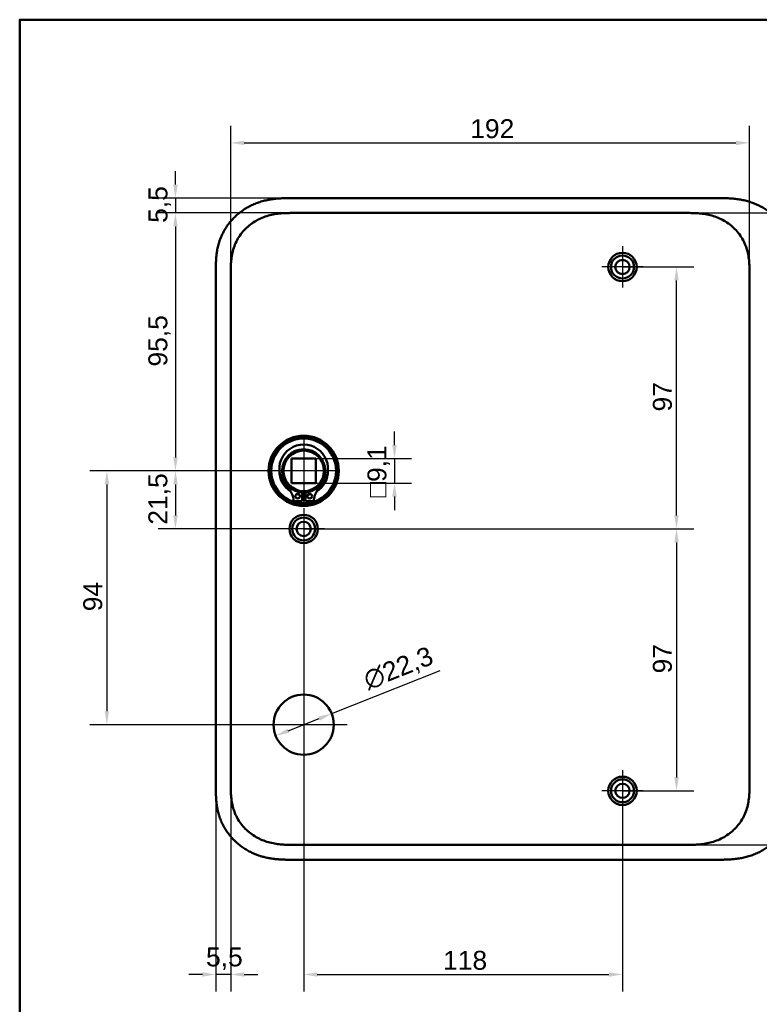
# Model space of a CAD drawing. Header units: millimetres. Extents: x 20 to 833, y 20 to 574.
# Tile 10 of 27: x 20 to 294, y 209 to 574. Entities that reach past the tile are written whole.
import ezdxf

# ---------------------------------------------------------------- set-up
doc = ezdxf.new("R2010")
doc.units = ezdxf.units.MM
doc.header["$LTSCALE"] = 2
for name, color, linetype, lineweight in [('Bemaßungen(DIN)', 7, 'Continuous', 25), ('Mittelpunktmarkierung(DIN)', 7, 'Continuous', 25), ('Sichtbare Kanten(DIN)', 7, 'Continuous', 50), ('Skizziergeometrie(DIN)', 7, 'Continuous', 50)]:
    doc.layers.add(name, color=color, linetype=linetype, lineweight=lineweight)
doc.styles.add('STANDARD-DIN~0', font='arial.ttf')
doc.dimstyles.new('CAD-LAN', dxfattribs={"dimscale": 2, "dimtxt": 3.5, "dimasz": 2.5, "dimexe": 3.175, "dimexo": 0, "dimgap": 0.8, "dimtad": 1, "dimrnd": 1e-08, "dimtxsty": 'STANDARD-DIN~0', "dimcen": 0.09, "dimdle": 10, "dimclrd": 250, "dimclre": 250, "dimclrt": 250, "dimadec": 0, "dimazin": 2, "dimtfac": 1, "dimtmove": 0, "dimatfit": 3, "dimfxl": 1, "dimtolj": 1, "dimtzin": 0, "dimlwd": 25, "dimlwe": 25, "dimarcsym": 0})

# ---------------------------------------------------------------- blocks, each defined once
blk = doc.blocks.new('Ränder Standardrahmen')
at = {"layer": 'Skizziergeometrie(DIN)', "flags": 128}
blk.add_lwpolyline([(10, 10), (10, 287), (410, 287), (410, 10), (10, 10)], dxfattribs=at)
blk = doc.blocks.new('*D8')
at = {"layer": 'Bemaßungen(DIN)', "color": 250, "linetype": 'Continuous', "lineweight": 25, "true_color": 0x3f3f3f, "transparency": 16777216}
for p, q in [((121.65, 502.42), (71.3, 502.42)), ((77.65, 497.42), (77.65, 411.92)), ((125.11, 406.92), (71.3, 406.92))]:
    blk.add_line(p, q, dxfattribs=at)
at = {"layer": 'Bemaßungen(DIN)', "color": 250, "linetype": 'Continuous', "true_color": 0x3f3f3f, "transparency": 16777216}
for points in [[(76.81, 497.42), (78.48, 497.42), (77.65, 502.42)], [(76.81, 411.92), (78.48, 411.92), (77.65, 406.92)]]:
    blk.add_solid(points, dxfattribs=at)
at = {"layer": 'Defpoints', "color": 0, "linetype": 'Continuous', "transparency": 16777216}
for p in [(121.65, 502.42), (77.65, 406.92), (125.11, 406.92)]:
    blk.add_point(p, dxfattribs=at)
at = {"layer": 'Bemaßungen(DIN)', "color": 250, "linetype": 'Continuous', "lineweight": 25, "true_color": 0x3f3f3f, "transparency": 16777216, "insert": (67.63, 445.55), "char_height": 7, "attachment_point": 1, "rotation": 90, "style": 'STANDARD-DIN~0'}
blk.add_mtext('\\A1;95,5', dxfattribs=at)
blk = doc.blocks.new('*D9')
at = {"layer": 'Bemaßungen(DIN)', "color": 250, "linetype": 'Continuous', "lineweight": 25, "true_color": 0x3f3f3f, "transparency": 16777216}
for p, q in [((125.11, 406.92), (71.3, 406.92)), ((77.65, 401.92), (77.65, 390.42)), ((125.11, 385.42), (71.3, 385.42))]:
    blk.add_line(p, q, dxfattribs=at)
at = {"layer": 'Bemaßungen(DIN)', "color": 250, "linetype": 'Continuous', "true_color": 0x3f3f3f, "transparency": 16777216}
for points in [[(76.81, 401.92), (78.48, 401.92), (77.65, 406.92)], [(76.81, 390.42), (78.48, 390.42), (77.65, 385.42)]]:
    blk.add_solid(points, dxfattribs=at)
at = {"layer": 'Defpoints', "color": 0, "linetype": 'Continuous', "transparency": 16777216}
for p in [(125.11, 406.92), (77.65, 385.42), (125.11, 385.42)]:
    blk.add_point(p, dxfattribs=at)
at = {"layer": 'Bemaßungen(DIN)', "color": 250, "linetype": 'Continuous', "lineweight": 25, "true_color": 0x3f3f3f, "transparency": 16777216, "insert": (67.63, 386.99), "char_height": 7, "attachment_point": 1, "rotation": 90, "style": 'STANDARD-DIN~0'}
blk.add_mtext('\\A1;21,5', dxfattribs=at)
blk = doc.blocks.new('*D10')
at = {"layer": 'Bemaßungen(DIN)', "color": 250, "linetype": 'Continuous', "lineweight": 25, "true_color": 0x3f3f3f, "transparency": 16777216}
for p, q in [((125.11, 406.92), (45.92, 406.92)), ((52.27, 401.92), (52.27, 317.92)), ((125.11, 312.92), (45.92, 312.92))]:
    blk.add_line(p, q, dxfattribs=at)
at = {"layer": 'Bemaßungen(DIN)', "color": 250, "linetype": 'Continuous', "true_color": 0x3f3f3f, "transparency": 16777216}
for points in [[(51.44, 401.92), (53.11, 401.92), (52.27, 406.92)], [(51.44, 317.92), (53.11, 317.92), (52.27, 312.92)]]:
    blk.add_solid(points, dxfattribs=at)
at = {"layer": 'Defpoints', "color": 0, "linetype": 'Continuous', "transparency": 16777216}
for p in [(125.11, 406.92), (52.27, 312.92), (125.11, 312.92)]:
    blk.add_point(p, dxfattribs=at)
at = {"layer": 'Bemaßungen(DIN)', "color": 250, "linetype": 'Continuous', "lineweight": 25, "true_color": 0x3f3f3f, "transparency": 16777216, "insert": (43.53, 354.92), "char_height": 7, "attachment_point": 1, "rotation": 90, "style": 'STANDARD-DIN~0'}
blk.add_mtext('\\A1;94', dxfattribs=at)
blk = doc.blocks.new('*D11')
at = {"layer": 'Bemaßungen(DIN)', "color": 250, "linetype": 'Continuous', "lineweight": 25, "true_color": 0x3f3f3f, "transparency": 16777216}
for p, q in [((243.11, 482.42), (269.46, 482.42)), ((263.11, 390.42), (263.11, 477.42)), ((125.11, 385.42), (269.46, 385.42))]:
    blk.add_line(p, q, dxfattribs=at)
at = {"layer": 'Bemaßungen(DIN)', "color": 250, "linetype": 'Continuous', "true_color": 0x3f3f3f, "transparency": 16777216}
for points in [[(262.27, 477.42), (263.94, 477.42), (263.11, 482.42)], [(262.27, 390.42), (263.94, 390.42), (263.11, 385.42)]]:
    blk.add_solid(points, dxfattribs=at)
at = {"layer": 'Defpoints', "color": 0, "linetype": 'Continuous', "transparency": 16777216}
for p in [(243.11, 482.42), (263.11, 482.42), (125.11, 385.42)]:
    blk.add_point(p, dxfattribs=at)
at = {"layer": 'Bemaßungen(DIN)', "color": 250, "linetype": 'Continuous', "lineweight": 25, "true_color": 0x3f3f3f, "transparency": 16777216, "insert": (254.36, 428.91), "char_height": 7, "attachment_point": 1, "rotation": 90, "style": 'STANDARD-DIN~0'}
blk.add_mtext('\\A1;97', dxfattribs=at)
blk = doc.blocks.new('*D12')
at = {"layer": 'Bemaßungen(DIN)', "color": 250, "linetype": 'Continuous', "lineweight": 25, "true_color": 0x3f3f3f, "transparency": 16777216}
for p, q in [((125.11, 385.42), (269.46, 385.42)), ((263.11, 380.42), (263.11, 293.42)), ((243.11, 288.42), (269.46, 288.42))]:
    blk.add_line(p, q, dxfattribs=at)
at = {"layer": 'Bemaßungen(DIN)', "color": 250, "linetype": 'Continuous', "true_color": 0x3f3f3f, "transparency": 16777216}
for points in [[(262.27, 380.42), (263.94, 380.42), (263.11, 385.42)], [(262.27, 293.42), (263.94, 293.42), (263.11, 288.42)]]:
    blk.add_solid(points, dxfattribs=at)
at = {"layer": 'Defpoints', "color": 0, "linetype": 'Continuous', "transparency": 16777216}
for p in [(125.11, 385.42), (243.11, 288.42), (263.11, 288.42)]:
    blk.add_point(p, dxfattribs=at)
at = {"layer": 'Bemaßungen(DIN)', "color": 250, "linetype": 'Continuous', "lineweight": 25, "true_color": 0x3f3f3f, "transparency": 16777216, "insert": (254.36, 331.91), "char_height": 7, "attachment_point": 1, "rotation": 90, "style": 'STANDARD-DIN~0'}
blk.add_mtext('\\A1;97', dxfattribs=at)
blk = doc.blocks.new('*D13')
at = {"layer": 'Bemaßungen(DIN)', "color": 250, "linetype": 'Continuous', "lineweight": 25, "true_color": 0x3f3f3f, "transparency": 16777216}
for p, q in [((125.11, 377.77), (125.11, 214.07)), ((243.11, 280.77), (243.11, 214.07)), ((130.11, 220.42), (238.11, 220.42))]:
    blk.add_line(p, q, dxfattribs=at)
at = {"layer": 'Bemaßungen(DIN)', "color": 250, "linetype": 'Continuous', "true_color": 0x3f3f3f, "transparency": 16777216}
for points in [[(130.11, 221.25), (130.11, 219.59), (125.11, 220.42)], [(238.11, 221.25), (238.11, 219.59), (243.11, 220.42)]]:
    blk.add_solid(points, dxfattribs=at)
at = {"layer": 'Defpoints', "color": 0, "linetype": 'Continuous', "transparency": 16777216}
for p in [(125.11, 377.77), (243.11, 280.77), (243.11, 220.42)]:
    blk.add_point(p, dxfattribs=at)
at = {"layer": 'Bemaßungen(DIN)', "color": 250, "linetype": 'Continuous', "lineweight": 25, "true_color": 0x3f3f3f, "transparency": 16777216, "insert": (176.7, 229.17), "char_height": 7, "attachment_point": 1, "style": 'STANDARD-DIN~0'}
blk.add_mtext('\\A1;118', dxfattribs=at)
blk = doc.blocks.new('*D14')
at = {"layer": 'Bemaßungen(DIN)', "color": 250, "linetype": 'Continuous', "lineweight": 25, "true_color": 0x3f3f3f, "transparency": 16777216}
for p, q in [((92.61, 289.7), (92.61, 214.07)), ((98.11, 290.7), (98.11, 214.07)), ((87.61, 220.42), (82.61, 220.42)), ((98.11, 220.42), (92.61, 220.42)), ((103.11, 220.42), (108.11, 220.42))]:
    blk.add_line(p, q, dxfattribs=at)
at = {"layer": 'Bemaßungen(DIN)', "color": 250, "linetype": 'Continuous', "true_color": 0x3f3f3f, "transparency": 16777216}
for points in [[(87.61, 221.25), (87.61, 219.59), (92.61, 220.42)], [(103.11, 221.25), (103.11, 219.59), (98.11, 220.42)]]:
    blk.add_solid(points, dxfattribs=at)
at = {"layer": 'Defpoints', "color": 0, "linetype": 'Continuous', "transparency": 16777216}
for p in [(92.61, 289.7), (98.11, 290.7), (92.61, 220.42)]:
    blk.add_point(p, dxfattribs=at)
at = {"layer": 'Bemaßungen(DIN)', "color": 250, "linetype": 'Continuous', "lineweight": 25, "true_color": 0x3f3f3f, "transparency": 16777216, "insert": (88.96, 230.41), "char_height": 7, "attachment_point": 1, "style": 'STANDARD-DIN~0'}
blk.add_mtext('\\A1;5,5', dxfattribs=at)
blk = doc.blocks.new('*D15')
at = {"layer": 'Bemaßungen(DIN)', "color": 250, "linetype": 'Continuous', "lineweight": 25, "true_color": 0x3f3f3f, "transparency": 16777216}
for p, q in [((135.47, 317.03), (175.66, 332.97)), ((119.39, 310.65), (130.83, 315.19))]:
    blk.add_line(p, q, dxfattribs=at)
at = {"layer": 'Bemaßungen(DIN)', "color": 250, "linetype": 'Continuous', "true_color": 0x3f3f3f, "transparency": 16777216}
for points in [[(130.52, 315.96), (131.13, 314.41), (135.47, 317.03)], [(119.08, 311.43), (119.7, 309.88), (114.74, 308.81)]]:
    blk.add_solid(points, dxfattribs=at)
at = {"layer": 'Defpoints', "color": 0, "linetype": 'Continuous', "transparency": 16777216}
for p in [(135.47, 317.03), (114.74, 308.81)]:
    blk.add_point(p, dxfattribs=at)
at = {"layer": 'Bemaßungen(DIN)', "color": 250, "linetype": 'Continuous', "lineweight": 25, "true_color": 0x3f3f3f, "transparency": 16777216, "insert": (146.41, 332.39), "char_height": 7, "attachment_point": 1, "rotation": 21.6313, "style": 'STANDARD-DIN~0'}
blk.add_mtext('\\A1;∅22,3', dxfattribs=at)
blk = doc.blocks.new('*D16')
at = {"layer": 'Bemaßungen(DIN)', "color": 250, "linetype": 'Continuous', "lineweight": 25, "true_color": 0x3f3f3f, "transparency": 16777216}
for p, q in [((158.72, 416.47), (158.72, 421.47)), ((129.66, 411.47), (165.07, 411.47)), ((158.72, 411.47), (158.72, 402.37)), ((129.66, 402.37), (165.07, 402.37)), ((158.72, 397.37), (158.72, 392.37))]:
    blk.add_line(p, q, dxfattribs=at)
at = {"layer": 'Bemaßungen(DIN)', "color": 250, "linetype": 'Continuous', "true_color": 0x3f3f3f, "transparency": 16777216}
for points in [[(157.89, 416.47), (159.56, 416.47), (158.72, 411.47)], [(157.89, 397.37), (159.56, 397.37), (158.72, 402.37)]]:
    blk.add_solid(points, dxfattribs=at)
at = {"layer": 'Defpoints', "color": 0, "linetype": 'Continuous', "transparency": 16777216}
for p in [(129.66, 411.47), (129.66, 402.37), (158.72, 402.37)]:
    blk.add_point(p, dxfattribs=at)
at = {"layer": 'Bemaßungen(DIN)', "color": 250, "linetype": 'Continuous', "lineweight": 25, "true_color": 0x3f3f3f, "transparency": 16777216, "insert": (148.71, 397.15), "char_height": 7, "attachment_point": 1, "rotation": 90, "style": 'STANDARD-DIN~0'}
blk.add_mtext('\\A1;\\fAIGDT|b0|i0;\\H7.0000;o\\fArial|b0|i0;\\H7.0000;9,1', dxfattribs=at)
blk = doc.blocks.new('*D17')
at = {"layer": 'Bemaßungen(DIN)', "color": 250, "linetype": 'Continuous', "lineweight": 25, "true_color": 0x3f3f3f, "transparency": 16777216}
for p, q in [((98.11, 480.14), (98.11, 534.73)), ((290.11, 480.14), (290.11, 534.73)), ((103.11, 528.38), (285.11, 528.38))]:
    blk.add_line(p, q, dxfattribs=at)
at = {"layer": 'Bemaßungen(DIN)', "color": 250, "linetype": 'Continuous', "true_color": 0x3f3f3f, "transparency": 16777216}
for points in [[(103.11, 529.21), (103.11, 527.54), (98.11, 528.38)], [(285.11, 529.21), (285.11, 527.54), (290.11, 528.38)]]:
    blk.add_solid(points, dxfattribs=at)
at = {"layer": 'Defpoints', "color": 0, "linetype": 'Continuous', "transparency": 16777216}
for p in [(290.11, 528.38), (98.11, 480.14), (290.11, 480.14)]:
    blk.add_point(p, dxfattribs=at)
at = {"layer": 'Bemaßungen(DIN)', "color": 250, "linetype": 'Continuous', "lineweight": 25, "true_color": 0x3f3f3f, "transparency": 16777216, "insert": (186.74, 537.13), "char_height": 7, "attachment_point": 1, "style": 'STANDARD-DIN~0'}
blk.add_mtext('\\A1;192', dxfattribs=at)
blk = doc.blocks.new('*D18')
at = {"layer": 'Bemaßungen(DIN)', "color": 250, "linetype": 'Continuous', "lineweight": 25, "true_color": 0x3f3f3f, "transparency": 16777216}
for p, q in [((266.57, 502.42), (346.59, 502.42)), ((340.24, 497.42), (340.24, 273.42)), ((266.57, 268.42), (346.59, 268.42))]:
    blk.add_line(p, q, dxfattribs=at)
at = {"layer": 'Bemaßungen(DIN)', "color": 250, "linetype": 'Continuous', "true_color": 0x3f3f3f, "transparency": 16777216}
for points in [[(339.41, 497.42), (341.07, 497.42), (340.24, 502.42)], [(339.41, 273.42), (341.07, 273.42), (340.24, 268.42)]]:
    blk.add_solid(points, dxfattribs=at)
at = {"layer": 'Defpoints', "color": 0, "linetype": 'Continuous', "transparency": 16777216}
for p in [(266.57, 502.42), (266.57, 268.42), (340.24, 268.42)]:
    blk.add_point(p, dxfattribs=at)
at = {"layer": 'Bemaßungen(DIN)', "color": 250, "linetype": 'Continuous', "lineweight": 25, "true_color": 0x3f3f3f, "transparency": 16777216, "insert": (331.49, 377.64), "char_height": 7, "attachment_point": 1, "rotation": 90, "style": 'STANDARD-DIN~0'}
blk.add_mtext('\\A1;234', dxfattribs=at)
blk = doc.blocks.new('*D24')
at = {"layer": 'Bemaßungen(DIN)', "color": 250, "linetype": 'Continuous', "lineweight": 25, "true_color": 0x3f3f3f, "transparency": 16777216}
for p, q in [((77.65, 512.92), (77.65, 517.92)), ((120.65, 507.92), (71.3, 507.92)), ((77.65, 507.92), (77.65, 502.42)), ((121.65, 502.42), (71.3, 502.42)), ((77.65, 497.42), (77.65, 492.42))]:
    blk.add_line(p, q, dxfattribs=at)
at = {"layer": 'Bemaßungen(DIN)', "color": 250, "linetype": 'Continuous', "true_color": 0x3f3f3f, "transparency": 16777216}
for points in [[(76.81, 512.92), (78.48, 512.92), (77.65, 507.92)], [(76.81, 497.42), (78.48, 497.42), (77.65, 502.42)]]:
    blk.add_solid(points, dxfattribs=at)
at = {"layer": 'Defpoints', "color": 0, "linetype": 'Continuous', "transparency": 16777216}
for p in [(120.65, 507.92), (77.65, 502.42), (121.65, 502.42)]:
    blk.add_point(p, dxfattribs=at)
at = {"layer": 'Bemaßungen(DIN)', "color": 250, "linetype": 'Continuous', "lineweight": 25, "true_color": 0x3f3f3f, "transparency": 16777216, "insert": (67.66, 498.77), "char_height": 7, "attachment_point": 1, "rotation": 90, "style": 'STANDARD-DIN~0'}
blk.add_mtext('\\A1;5,5', dxfattribs=at)

msp = doc.modelspace()

# ---------------------------------------------------------------- linework, layer by layer
at = {"layer": 'Mittelpunktmarkierung(DIN)', "linetype": 'Continuous'}
for p, q in [((243.1082, 490.0704), (243.1082, 474.7704)), ((250.7582, 482.4204), (235.4582, 482.4204)), ((125.1082, 419.4204), (125.1082, 394.4204)), ((137.6082, 406.9204), (112.6082, 406.9204)), ((125.1082, 393.0704), (125.1082, 377.7704)), ((132.7582, 385.4204), (117.4582, 385.4204)), ((125.1082, 329.0704), (125.1082, 296.7704)), ((141.2582, 312.9204), (108.9582, 312.9204)), ((243.1082, 296.0704), (243.1082, 280.7704)), ((250.7582, 288.4204), (235.4582, 288.4204))]:
    msp.add_line(p, q, dxfattribs=at)
at = {"layer": 'Sichtbare Kanten(DIN)'}
for p, q in [((279.5695, 507.9204), (120.6469, 507.9204)), ((121.6466, 502.4204), (121.6465, 502.4204)), ((121.6466, 502.4204), (266.5698, 502.4204)), ((266.5699, 502.4204), (266.5698, 502.4204)), ((92.6082, 481.136), (92.6082, 289.7048)), ((120.5582, 402.3704), (120.5582, 411.4704)), ((120.5582, 411.4704), (129.6582, 411.4704)), ((129.6582, 411.4704), (129.6582, 402.3704)), ((120.5582, 402.3704), (129.6582, 402.3704)), ((124.4916, 398.9442), (124.4916, 395.6956)), ((125.7249, 395.6956), (125.7249, 398.9442)), ((124.4916, 395.6956), (121.4316, 395.6956)), ((128.7849, 395.6956), (125.7249, 395.6956)), ((121.6464, 268.4204), (266.5697, 268.4204)), ((266.5697, 268.4204), (266.5698, 268.4204)), ((120.6469, 262.9204), (279.5695, 262.9204))]:
    msp.add_line(p, q, dxfattribs=at)
for centre, radius in [((243.1082, 482.4204), 5.25), ((243.1082, 482.4204), 4.25), ((243.1082, 482.4204), 2.65), ((125.1082, 406.9204), 13), ((125.1082, 406.9204), 12.5), ((125.1082, 406.9204), 12), ((125.1082, 406.9204), 8), ((125.1082, 406.9204), 7.5), ((122.8766, 397.5456), 0.85), ((127.3399, 397.5456), 0.85), ((125.1082, 385.4204), 5.25), ((125.1082, 385.4204), 4.25), ((125.1082, 385.4204), 2.65), ((125.1082, 312.9204), 11.15), ((243.1082, 288.4204), 5.25), ((243.1082, 288.4204), 4.25), ((243.1082, 288.4204), 2.65)]:
    msp.add_circle(centre, radius, dxfattribs=at)
for centre, radius, start, end in [((125.1082, 407.6537), 9.0167, 314.140905, 225.859095), ((125.1082, 406.9204), 9, 178.969054, 237.590185), ((125.1082, 406.9204), 9, 302.409815, 1.030946), ((112.7853, 394.9556), 8.6779, 4.891811, 45.859095), ((137.4311, 394.9556), 8.6779, 134.140905, 175.108189), ((125.1082, 406.9204), 9, 253.145159, 260.074731), ((125.1082, 406.9204), 8.2, 265.687099, 274.312901), ((125.1082, 406.9204), 9, 266.0711, 273.9289), ((125.1082, 406.9204), 9, 279.925269, 286.854841)]:
    msp.add_arc(centre, radius, start, end, dxfattribs=at)
for points, knots in [([(120.6469, 507.9204), (120.0494, 507.9209), (118.9983, 507.9196), (117.7872, 507.8946), (116.8746, 507.8594), (116.2648, 507.8266), (115.5019, 507.7725), (114.8912, 507.718), (114.1278, 507.6346), (113.5173, 507.5548), (112.6026, 507.4139), (111.691, 507.2436), (110.3341, 506.9309), (109.1412, 506.59), (107.6739, 506.0807), (106.5238, 505.6073), (105.1225, 504.9343), (104.0331, 504.3313), (102.7181, 503.4982), (101.7068, 502.7701), (100.4996, 501.7864), (99.582, 500.9422), (98.5014, 499.8187), (97.6931, 498.8673), (96.7588, 497.618), (96.0745, 496.5728), (95.3038, 495.2145), (94.758, 494.0899), (94.1663, 492.6462), (93.7661, 491.4627), (93.3589, 489.9598), (93.1043, 488.743), (92.893, 487.3647), (92.7914, 486.4451), (92.716, 485.5265), (92.678, 484.9148), (92.644, 484.1516), (92.6266, 483.5434), (92.6139, 482.7866), (92.6084, 482.0333), (92.6082, 481.4345), (92.6082, 481.136)], [-0.999997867, -0.999997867, -0.999997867, -0.999997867, -0.958331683, -0.927082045, -0.916665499, -0.895832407, -0.885415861, -0.864582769, -0.854166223, -0.833333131, -0.822916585, -0.791666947, -0.770833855, -0.729167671, -0.708334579, -0.666668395, -0.645835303, -0.604169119, -0.583336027, -0.541669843, -0.520836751, -0.479170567, -0.458337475, -0.416671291, -0.395838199, -0.354172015, -0.333338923, -0.291672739, -0.270839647, -0.229173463, -0.208340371, -0.166674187, -0.145841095, -0.114591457, -0.104174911, -0.083341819, -0.072925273, -0.052092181, -0.041675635, -0.020842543, -0.000009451, -0.000009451, -0.000009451, -0.000009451]), ([(306.6082, 481.2186), (306.6083, 481.7457), (306.6072, 482.835), (306.5746, 484.2216), (306.4976, 485.6477), (306.3941, 486.796), (306.1985, 488.2353), (305.9844, 489.3874), (305.6359, 490.8211), (305.29, 491.9599), (304.7696, 493.3647), (304.2822, 494.4702), (303.5838, 495.8205), (302.9546, 496.8719), (302.0829, 498.1417), (301.3192, 499.1185), (300.287, 500.2829), (299.4017, 501.1659), (298.2278, 502.2022), (297.2381, 502.9747), (295.9457, 503.8641), (294.8712, 504.5126), (293.4862, 505.2411), (292.3484, 505.7572), (290.8977, 506.3179), (289.7181, 506.6991), (288.2284, 507.0939), (287.0279, 507.346), (285.5239, 507.5879), (284.3207, 507.7262), (282.8228, 507.8411), (281.3335, 507.9047), (280.155, 507.918), (279.5695, 507.9204)], [-0.974726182, -0.974726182, -0.974726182, -0.974726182, -0.936047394, -0.895349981, -0.875001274, -0.834303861, -0.813955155, -0.773257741, -0.752909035, -0.712211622, -0.691862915, -0.651165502, -0.630816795, -0.590119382, -0.569770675, -0.529073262, -0.508724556, -0.468027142, -0.447678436, -0.406981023, -0.386632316, -0.345934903, -0.325586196, -0.284888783, -0.264540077, -0.223842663, -0.203493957, -0.162796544, -0.142447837, -0.101750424, -0.081401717, -0.040704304, -0.000006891, -0.000006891, -0.000006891, -0.000006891]), ([(98.1081, 480.1361), (98.1081, 480.7641), (98.1082, 481.4122), (98.1206, 482.0611), (98.1345, 482.7838), (98.1634, 483.5077), (98.2188, 484.2228), (98.279, 485.0009), (98.3698, 485.7693), (98.5006, 486.5312), (98.6366, 487.3237), (98.8152, 488.1098), (99.0499, 488.9003), (99.2855, 489.6935), (99.5758, 490.4814), (99.9209, 491.2467), (100.2678, 492.0158), (100.6705, 492.7639), (101.1263, 493.4815), (101.5807, 494.1967), (102.0878, 494.8818), (102.6439, 495.5302), (103.1944, 496.172), (103.7958, 496.7804), (104.4325, 497.3408), (105.0692, 497.9012), (105.7392, 498.4129), (106.4397, 498.8777), (107.1351, 499.339), (107.8605, 499.7542), (108.6137, 500.1232), (109.3498, 500.4838), (110.1124, 500.8003), (110.8956, 501.0713), (111.6508, 501.3326), (112.4253, 501.5516), (113.2092, 501.7295), (113.9575, 501.8994), (114.7143, 502.0317), (115.4777, 502.1319), (116.2014, 502.227), (116.9311, 502.2931), (117.6624, 502.337), (118.3529, 502.3784), (119.0451, 502.3999), (119.7311, 502.4104), (120.3778, 502.4203), (121.019, 502.4204), (121.6465, 502.4204)], [0, 0, 0, 0, 0.20047845, 0.20047845, 0.20047845, 0.42374107, 0.42374107, 0.42374107, 0.66668427, 0.66668427, 0.66668427, 0.91940005, 0.91940005, 0.91940005, 1.17300335, 1.17300335, 1.17300335, 1.42787379, 1.42787379, 1.42787379, 1.68193261, 1.68193261, 1.68193261, 1.93337931, 1.93337931, 1.93337931, 2.18481654, 2.18481654, 2.18481654, 2.43439434, 2.43439434, 2.43439434, 2.67828261, 2.67828261, 2.67828261, 2.91346425, 2.91346425, 2.91346425, 3.13796897, 3.13796897, 3.13796897, 3.35082162, 3.35082162, 3.35082162, 3.55182566, 3.55182566, 3.55182566, 3.74130674, 3.74130674, 3.74130674, 3.74130674]), ([(266.5699, 502.4204), (267.1974, 502.4204), (267.8386, 502.4203), (268.4853, 502.4104), (269.1713, 502.3999), (269.8635, 502.3784), (270.5541, 502.337), (271.2854, 502.2931), (272.015, 502.2269), (272.7387, 502.1319), (273.5021, 502.0316), (274.2589, 501.8994), (275.0072, 501.7295), (275.7911, 501.5516), (276.5656, 501.3326), (277.3208, 501.0712), (278.1039, 500.8002), (278.8666, 500.4838), (279.6027, 500.1232), (280.3559, 499.7542), (281.0813, 499.339), (281.7766, 498.8776), (282.4771, 498.4128), (283.1472, 497.9011), (283.7839, 497.3408), (284.4206, 496.7804), (285.022, 496.1719), (285.5724, 495.5301), (286.1285, 494.8817), (286.6357, 494.1967), (287.09, 493.4814), (287.5458, 492.7638), (287.9485, 492.0158), (288.2954, 491.2466), (288.6405, 490.4813), (288.9308, 489.6935), (289.1664, 488.9002), (289.4011, 488.1098), (289.5797, 487.3237), (289.7157, 486.5311), (289.8465, 485.7693), (289.9373, 485.0009), (289.9975, 484.2228), (290.0529, 483.5076), (290.0818, 482.7838), (290.0957, 482.0611), (290.1081, 481.4122), (290.1082, 480.7641), (290.1082, 480.1361)], [0, 0, 0, 0, 0.18948613, 0.18948613, 0.18948613, 0.39049413, 0.39049413, 0.39049413, 0.60334911, 0.60334911, 0.60334911, 0.82785436, 0.82785436, 0.82785436, 1.06303478, 1.06303478, 1.06303478, 1.30692052, 1.30692052, 1.30692052, 1.55649534, 1.55649534, 1.55649534, 1.80793026, 1.80793026, 1.80793026, 2.05937592, 2.05937592, 2.05937592, 2.31343348, 2.31343348, 2.31343348, 2.5683022, 2.5683022, 2.5683022, 2.82190327, 2.82190327, 2.82190327, 3.07461629, 3.07461629, 3.07461629, 3.31755647, 3.31755647, 3.31755647, 3.54081654, 3.54081654, 3.54081654, 3.74129314, 3.74129314, 3.74129314, 3.74129314]), ([(92.6082, 289.7048), (92.6082, 289.4062), (92.6084, 288.8072), (92.6139, 288.054), (92.6267, 287.2974), (92.644, 286.6894), (92.678, 285.9262), (92.7159, 285.3145), (92.7913, 284.3957), (92.893, 283.476), (93.0809, 282.2507), (93.2635, 281.3371), (93.4812, 280.4301), (93.6441, 279.8292), (93.8706, 279.0838), (94.0706, 278.4924), (94.3437, 277.7617), (94.5805, 277.184), (94.9629, 276.3291), (95.3811, 275.4906), (96.0744, 274.2677), (96.7588, 273.2225), (97.6931, 271.9735), (98.5014, 271.0225), (99.5818, 269.8987), (100.4997, 269.0541), (101.707, 268.0706), (102.7183, 267.3427), (104.0328, 266.5096), (105.1226, 265.9061), (106.3838, 265.3007), (107.2427, 264.9378), (108.1139, 264.6075), (108.7006, 264.4038), (109.5884, 264.1228), (110.4849, 263.875), (111.6913, 263.5972), (112.6026, 263.427), (113.5174, 263.2859), (114.1279, 263.2062), (114.8912, 263.1227), (115.5019, 263.0683), (116.2647, 263.0142), (116.8744, 262.9814), (117.7872, 262.9461), (118.9984, 262.9211), (120.0495, 262.9199), (120.6469, 262.9204)], [-0.999997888, -0.999997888, -0.999997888, -0.999997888, -0.979164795, -0.958331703, -0.947915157, -0.927082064, -0.916665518, -0.895832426, -0.885415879, -0.854166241, -0.833333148, -0.80208351, -0.791666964, -0.770833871, -0.760417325, -0.739584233, -0.729167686, -0.708334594, -0.697918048, -0.666668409, -0.645835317, -0.604169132, -0.58333604, -0.541669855, -0.520836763, -0.479170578, -0.458337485, -0.416671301, -0.395838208, -0.354172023, -0.333338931, -0.302089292, -0.291672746, -0.270839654, -0.260423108, -0.229173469, -0.208340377, -0.177090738, -0.166674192, -0.1458411, -0.135424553, -0.114591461, -0.104174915, -0.083341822, -0.072925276, -0.041675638, -0.000009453, -0.000009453, -0.000009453, -0.000009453]), ([(121.6464, 268.4204), (121.0189, 268.4204), (120.3777, 268.4205), (119.731, 268.4304), (119.0449, 268.4409), (118.3528, 268.4623), (117.6622, 268.5038), (116.9309, 268.5477), (116.2013, 268.6138), (115.4776, 268.7089), (114.7142, 268.8091), (113.9574, 268.9414), (113.2091, 269.1113), (112.4252, 269.2892), (111.6507, 269.5082), (110.8955, 269.7695), (110.1124, 270.0405), (109.3497, 270.357), (108.6136, 270.7176), (107.8604, 271.0866), (107.135, 271.5018), (106.4397, 271.9632), (105.7392, 272.428), (105.0692, 272.9396), (104.4325, 273.5), (103.7957, 274.0604), (103.1943, 274.6688), (102.6439, 275.3106), (102.0878, 275.9591), (101.5807, 276.6441), (101.1263, 277.3594), (100.6705, 278.0769), (100.2678, 278.825), (99.9209, 279.5941), (99.5758, 280.3594), (99.2855, 281.1473), (99.0499, 281.9405), (98.8152, 282.731), (98.6366, 283.5171), (98.5006, 284.3096), (98.3698, 285.0715), (98.279, 285.8399), (98.2188, 286.618), (98.1634, 287.3331), (98.1345, 288.057), (98.1206, 288.7797), (98.1082, 289.4286), (98.1081, 290.0767), (98.1081, 290.7047)], [0, 0, 0, 0, 0.18948337, 0.18948337, 0.18948337, 0.39048815, 0.39048815, 0.39048815, 0.60334144, 0.60334144, 0.60334144, 0.82784658, 0.82784658, 0.82784658, 1.06302829, 1.06302829, 1.06302829, 1.30691614, 1.30691614, 1.30691614, 1.55649291, 1.55649291, 1.55649291, 1.80792846, 1.80792846, 1.80792846, 2.05937312, 2.05937312, 2.05937312, 2.31342972, 2.31342972, 2.31342972, 2.56829791, 2.56829791, 2.56829791, 2.82189914, 2.82189914, 2.82189914, 3.07461217, 3.07461217, 3.07461217, 3.31755254, 3.31755254, 3.31755254, 3.54081378, 3.54081378, 3.54081378, 3.74129257, 3.74129257, 3.74129257, 3.74129257]), ([(290.1082, 290.7047), (290.1082, 290.0767), (290.1081, 289.4286), (290.0957, 288.7797), (290.0818, 288.057), (290.0529, 287.3331), (289.9975, 286.618), (289.9373, 285.8398), (289.8465, 285.0715), (289.7157, 284.3096), (289.5797, 283.5171), (289.4011, 282.731), (289.1663, 281.9405), (288.9308, 281.1473), (288.6405, 280.3594), (288.2954, 279.5941), (287.9485, 278.825), (287.5458, 278.0769), (287.09, 277.3593), (286.6356, 276.6441), (286.1285, 275.959), (285.5724, 275.3106), (285.0219, 274.6688), (284.4205, 274.0604), (283.7838, 273.5), (283.1471, 272.9396), (282.4771, 272.4279), (281.7766, 271.9631), (281.0812, 271.5018), (280.3558, 271.0865), (279.6026, 270.7175), (278.8665, 270.3569), (278.1039, 270.0405), (277.3207, 269.7695), (276.5655, 269.5082), (275.791, 269.2892), (275.0071, 269.1113), (274.2588, 268.9414), (273.502, 268.8091), (272.7386, 268.7089), (272.0149, 268.6138), (271.2852, 268.5477), (270.5539, 268.5038), (269.8634, 268.4623), (269.1712, 268.4409), (268.4852, 268.4304), (267.8385, 268.4205), (267.1973, 268.4204), (266.5698, 268.4204)], [0, 0, 0, 0, 0.20048001, 0.20048001, 0.20048001, 0.42374277, 0.42374277, 0.42374277, 0.66668477, 0.66668477, 0.66668477, 0.9193992, 0.9193992, 0.9193992, 1.17300196, 1.17300196, 1.17300196, 1.42787221, 1.42787221, 1.42787221, 1.6819311, 1.6819311, 1.6819311, 1.93337802, 1.93337802, 1.93337802, 2.18481493, 2.18481493, 2.18481493, 2.43439191, 2.43439191, 2.43439191, 2.67827924, 2.67827924, 2.67827924, 2.91346015, 2.91346015, 2.91346015, 3.13796457, 3.13796457, 3.13796457, 3.35081742, 3.35081742, 3.35081742, 3.55182216, 3.55182216, 3.55182216, 3.74130439, 3.74130439, 3.74130439, 3.74130439]), ([(279.5695, 262.9204), (280.155, 262.9228), (281.3335, 262.936), (282.8228, 262.9997), (284.3207, 263.1146), (285.5238, 263.2529), (287.0279, 263.4948), (288.2284, 263.7469), (289.7181, 264.1417), (290.8977, 264.523), (292.3483, 265.0837), (293.4862, 265.5997), (294.8712, 266.3282), (295.9457, 266.9768), (297.238, 267.8661), (298.2278, 268.6386), (299.4017, 269.6749), (300.2869, 270.558), (301.3191, 271.7223), (302.0829, 272.6992), (302.9546, 273.9689), (303.5838, 275.0204), (304.2821, 276.3706), (304.7696, 277.4762), (305.29, 278.881), (305.6359, 280.0197), (305.9843, 281.4534), (306.1985, 282.6055), (306.3941, 284.0448), (306.4976, 285.1931), (306.5746, 286.6192), (306.6078, 288.0339), (306.6083, 289.1504), (306.6082, 289.7047)], [-0.999989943, -0.999989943, -0.999989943, -0.999989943, -0.959292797, -0.91859565, -0.898247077, -0.85754993, -0.837201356, -0.79650421, -0.776155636, -0.73545849, -0.715109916, -0.67441277, -0.654064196, -0.613367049, -0.593018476, -0.552321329, -0.531972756, -0.491275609, -0.470927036, -0.430229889, -0.409881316, -0.369184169, -0.348835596, -0.308138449, -0.287789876, -0.247092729, -0.226744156, -0.186047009, -0.165698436, -0.125001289, -0.104652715, -0.063955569, -0.023258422, -0.023258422, -0.023258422, -0.023258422])]:
    msp.add_open_spline(points, degree=3, knots=knots, dxfattribs=at)
for points in [[(98.1081, 290.7048), (98.1082, 385.4204), (98.1081, 480.136)], [(290.1082, 480.136), (290.1081, 385.4204), (290.1082, 290.7048)]]:
    msp.add_open_spline(points, degree=2, dxfattribs=at)

# ---------------------------------------------------------------- block references
at = {"xscale": 2, "yscale": 2, "zscale": 2}
msp.add_blockref('Ränder Standardrahmen', (0, 0), dxfattribs=at)

# ---------------------------------------------------------------- dimensions: what is measured, and where the dimension line sits
at = {"layer": 'Bemaßungen(DIN)', "color": 250, "linetype": 'Continuous', "lineweight": 25, "true_color": 0x3f3f3f}
for base, p1, p2, angle, override, picture, middle in [((290.1082, 528.3777), (98.1081, 480.1361), (290.1082, 480.136), 180, {"dimgap": 0.8, "dimdec": 2, "dimtol": 0, "dimlim": 0, "dimtp": 0, "dimtm": 0, "dimtdec": 2, "dimtofl": 0, "dimatfit": 1}, '*D17', (194.1081, 528.3777)), ((77.6465, 502.4204), (120.6469, 507.9204), (121.6466, 502.4204), 90, {"dimgap": 0.8, "dimdec": 2, "dimtol": 0, "dimlim": 0, "dimtp": 0, "dimtm": 0, "dimtdec": 2, "dimtofl": 1, "dimatfit": 1}, '*D24', (77.6465, 505.1704)), ((77.6465, 406.9204), (121.6465, 502.4204), (125.1082, 406.9204), 90, {"dimgap": 0.8, "dimdec": 2, "dimtol": 0, "dimlim": 0, "dimtp": 0, "dimtm": 0, "dimtdec": 2, "dimtofl": 0, "dimatfit": 1}, '*D8', (77.6465, 454.6704)), ((340.2402, 268.4204), (266.5698, 502.4204), (266.5697, 268.4204), 90, {"dimgap": 0.8, "dimdec": 2, "dimtol": 0, "dimlim": 0, "dimtp": 0, "dimtm": 0, "dimtdec": 2, "dimtofl": 0, "dimatfit": 1}, '*D18', (340.2402, 385.4204)), ((263.1082, 482.4204), (125.1082, 385.4204), (243.1082, 482.4204), 90, {"dimgap": 0.8, "dimdec": 2, "dimtol": 0, "dimlim": 0, "dimtp": 0, "dimtm": 0, "dimtdec": 2, "dimtofl": 0, "dimatfit": 1}, '*D11', (263.1082, 433.9204)), ((52.2748, 312.9204), (125.1082, 406.9204), (125.1082, 312.9204), 90, {"dimgap": 0.8, "dimdec": 2, "dimtol": 0, "dimlim": 0, "dimtp": 0, "dimtm": 0, "dimtdec": 2, "dimtofl": 0, "dimatfit": 1}, '*D10', (52.2748, 359.9204)), ((77.6465, 385.4204), (125.1082, 406.9204), (125.1082, 385.4204), 90, {"dimgap": 0.8, "dimdec": 2, "dimtol": 0, "dimlim": 0, "dimtp": 0, "dimtm": 0, "dimtdec": 2, "dimtofl": 0, "dimatfit": 1}, '*D9', (77.6465, 396.1704)), ((263.1082, 288.4204), (125.1082, 385.4204), (243.1082, 288.4204), 90, {"dimgap": 0.8, "dimdec": 2, "dimtol": 0, "dimlim": 0, "dimtp": 0, "dimtm": 0, "dimtdec": 2, "dimtofl": 0, "dimatfit": 1}, '*D12', (263.1082, 336.9204)), ((243.1082, 220.4204), (125.1082, 377.7704), (243.1082, 280.7704), 180, {"dimgap": 0.8, "dimdec": 2, "dimtol": 0, "dimlim": 0, "dimtp": 0, "dimtm": 0, "dimtdec": 2, "dimtofl": 0, "dimatfit": 1}, '*D13', (184.1082, 220.4204)), ((92.6082, 220.4204), (98.1081, 290.7047), (92.6082, 289.7048), 180, {"dimgap": 0.8, "dimdec": 2, "dimtol": 0, "dimlim": 0, "dimtp": 0, "dimtm": 0, "dimtdec": 2, "dimtofl": 1, "dimatfit": 1}, '*D14', (95.3581, 220.4204))]:
    dim = msp.add_linear_dim(base=base, p1=p1, p2=p2, angle=angle, dimstyle='CAD-LAN', override=override, dxfattribs=at)
    dim.commit()
    dim.dimension.update_dxf_attribs({"geometry": picture, "text_midpoint": middle, "dimtype": 160})
dim = msp.add_linear_dim(base=(158.7219, 402.3704), p1=(129.6582, 411.4704), p2=(129.6582, 402.3704), angle=90, text='\\fAIGDT|b0|i0;\\H7.0000;o\\fArial|b0|i0;\\H7.0000;<>', dimstyle='CAD-LAN', override={"dimgap": 0.8, "dimdec": 2, "dimtol": 0, "dimlim": 0, "dimtp": 0, "dimtm": 0, "dimtdec": 2, "dimtofl": 1, "dimatfit": 1}, dxfattribs=at)
dim.commit()
dim.dimension.update_dxf_attribs({"geometry": '*D16', "text_midpoint": (158.7219, 406.9204), "dimtype": 160})
dim = msp.add_diameter_dim_2p(p1=(114.7435, 308.8101), p2=(135.473, 317.0307), dimstyle='CAD-LAN', override={"dimgap": 0.8, "dimdec": 2, "dimlfac": 1, "dimtol": 0, "dimlim": 0, "dimtp": 0, "dimtm": 0, "dimtdec": 2, "dimatfit": 2}, dxfattribs=at)
dim.commit()
dim.dimension.update_dxf_attribs({"geometry": '*D15', "text_midpoint": (162.1775, 327.6206), "dimtype": 163})

doc.saveas('drawing.dxf')
